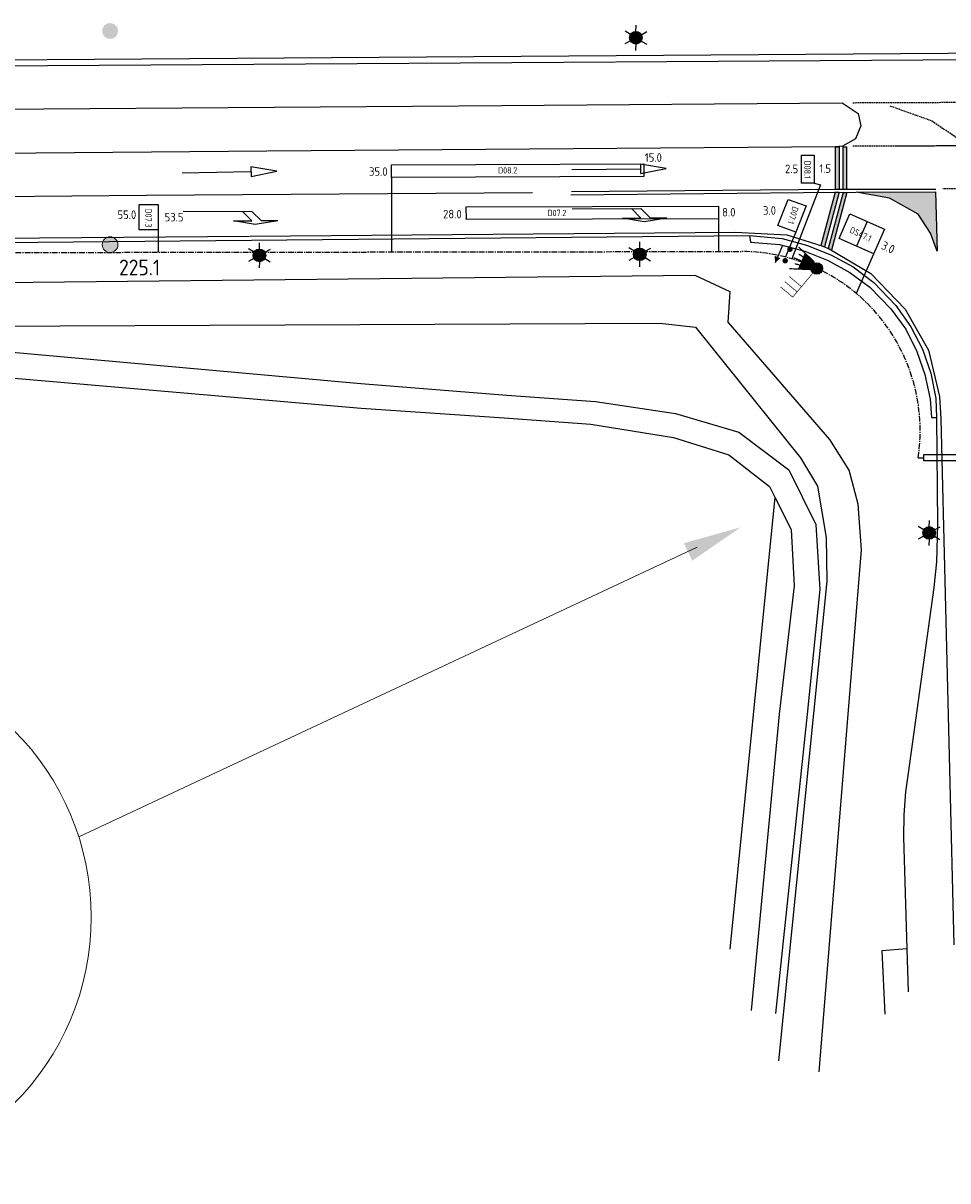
# Model space of a CAD drawing. Extents: x -244 to 1570, y 362 to 1124.
# Tile 3 of 10: x 442 to 589, y 614 to 797. Entities that reach past the tile are written whole.
import ezdxf
from ezdxf.enums import TextEntityAlignment as Align

# ---------------------------------------------------------------- set-up
doc = ezdxf.new("R2010")
doc.units = 0
doc.header["$LTSCALE"] = 0.09
doc.header["$MEASUREMENT"] = 0
for name, pattern in [('VRI', [16, 10, -2, 2, -2]), ('W41BN$0$BLOKMARK', [1000.1, 1000, -0.1]), ('W41BN$0$PUNTSTUK', [1000.1, 1000, -0.1]), ('W41BN$0$VERDRIJFVL', [1000.1, 1000, -0.1]), ('W41BN$0$VERFLIJN', [1000.1, 1000, -0.1]), ('W41BN$0$VERFSTIP', [4, 3, -1])]:
    doc.linetypes.add(name, pattern=pattern)
doc.layers.get('0').update_dxf_attribs({"linetype": 'CONTINUOUS'})
doc.layers.add('as-bs-kilometr', color=7, linetype='CONTINUOUS', lineweight=18)
doc.layers.add('VRI-MEUBILAIR', color=7, linetype='CONTINUOUS', lineweight=18)
for name, color, linetype in [('kl-bs-vrikabel', 30, 'VRI'), ('kl-bs-vrilus', 34, 'CONTINUOUS'), ('kl-bs-vrimeubilair', 34, 'CONTINUOUS'), ('kl-bs-vrimntlbuis', 34, 'CONTINUOUS'), ('VRI-VLOERSCHILDERING', 7, 'CONTINUOUS')]:
    doc.layers.add(name, color=color, linetype=linetype)
doc.styles.add('ISO25', font='ISO.shx', dxfattribs={"height": 2})

# ---------------------------------------------------------------- blocks, each defined once
blk = doc.blocks.new('DUBBELROOD')
h = blk.add_hatch(color=256)
edge = h.paths.add_edge_path()
edge.add_arc((-0.402, -0.341), 0.216, 0, 360)
h = blk.add_hatch(color=256)
edge = h.paths.add_edge_path()
edge.add_arc((-0.402, -1.328), 0.216, 0, 360)
blk = doc.blocks.new('300')
at = {"flags": 128}
blk.add_lwpolyline([(0, 0, 0.75, 1.5, 0), (0, -1, 1.5, 1.5, 0)], format="xyseb", dxfattribs=at)
at = {"const_width": 0.1, "flags": 128}
for points in [[(-0.691, -0.982), (-0.939, -1.64)], [(-0.351, -1.002), (-0.419, -1.393)], [(0, -1), (0, -1.657)], [(0.352, -1.002), (0.406, -1.4)], [(0.69, -0.983), (0.938, -1.64)]]:
    blk.add_lwpolyline(points, dxfattribs=at)
blk = doc.blocks.new('lus2x1(1)')
at = {"layer": 'kl-bs-vrilus'}
for p, q in [((911.183, 171.937, 319.394), (912.176, 171.94, 319.394)), ((911.183, 169.73, 319.394), (911.183, 171.937, 319.394)), ((912.176, 171.94, 319.394), (912.176, 169.731, 319.394)), ((912.176, 169.731, 319.394), (911.183, 169.73, 319.394))]:
    blk.add_line(p, q, dxfattribs=at)
blk = doc.blocks.new('onderlicht')
at = {"const_width": 0.03}
for points in [[(0, 0), (0, 1.415), (0.7, 1.415)], [(0, 1.115), (0.7, 1.115)], [(0, 0.815), (0.7, 0.815)]]:
    blk.add_lwpolyline(points, dxfattribs=at)
blk = doc.blocks.new('OV-MAST')
at = {"linetype": 'Continuous'}
blk.add_hatch(color=1, dxfattribs=at).paths.add_polyline_path([(897.09, 428.632, 1), (898.09, 428.632, 1)])
at = {"color": 1, "linetype": 'Continuous'}
for p, q in [((897.59, 429.132, 20.223), (897.59, 429.632, 20.223)), ((897.157, 428.882, 20.223), (896.724, 429.132, 20.223)), ((898.023, 428.882, 20.223), (898.456, 429.132, 20.223)), ((897.157, 428.382, 20.223), (896.724, 428.132, 20.223)), ((897.59, 428.132, 20.223), (897.59, 427.632, 20.223)), ((898.023, 428.382, 20.223), (898.456, 428.132, 20.223))]:
    blk.add_line(p, q, dxfattribs=at)
blk.add_circle((897.59, 428.632, 20.223), 0.5, dxfattribs=at)
blk = doc.blocks.new('W41BN$0$PIJLR', base_point=(0, 0, -0.1))
at = {"color": 0}
for p, q in [((0, 0), (5.45, 0)), ((5.45, -0.75), (4.7, 0)), ((6.2, -0.75), (5.45, 0)), ((4, -0.75), (5.45, -0.75)), ((5.7, -1.05), (4, -0.75)), ((7.5, -0.75), (5.7, -1.05)), ((7.5, -0.75), (6.2, -0.75))]:
    blk.add_line(p, q, dxfattribs=at)
blk = doc.blocks.new('W41BN$0$PIJL', base_point=(0, 0, -0.1))
at = {"color": 0}
for p, q in [((0, 0), (5.45, 0)), ((7.5, 0), (5.45, 0.375)), ((5.45, 0.375), (5.45, -0.375)), ((5.45, -0.375), (7.5, 0))]:
    blk.add_line(p, q, dxfattribs=at)
blk = doc.blocks.new('PUNT125')
at = {"color": 0}
blk.add_circle((0, 0), 0.625, dxfattribs=at)
blk = doc.blocks.new('ONDERGROND')
blk.add_hatch(color=253).paths.add_polyline_path([(169.32, 71.01), (171.32, 67.99), (172.33, 65.18), (172.1, 74.57), (159.49, 74.51), (164.81, 73.57)])
at = {"layer": 'as-bs-kilometr'}
for points in [[(39.98, 100.08, 1), (42.48, 100.08, 1)], [(39.98, 66.2, 1), (42.48, 66.2, 1)]]:
    blk.add_hatch(color=256, dxfattribs=at).paths.add_polyline_path(points)
at = {"color": 253}
for points in [[(-219.66, 93.38, -279.44), (-71.81, 94.75, -279.42), (31.26, 95.56, -279.47), (189.12, 96.66, -279.5), (334.39, 97.29, -279.47), (543.88, 97.08, -279.52), (626.49, 96.73, -279.56)], [(-219.66, 77.67, -279.44), (-122.06, 75.26, -279.51), (-109.13, 74.74, -279.55), (-98.36, 74.02, -279.59), (-42, 67.15, -279.74), (-43.01, 67.35, -279.73), (-33.75, 66.28, -279.77), (-26.64, 66.07, -279.77), (142.61, 67.63, -279.74)], [(142.61, 67.63, -279.74), (147.78, 67.19, -279.67), (151.65, 66.1, -279.69), (155.48, 64.57, -279.68), (159.06, 62.65, -279.69), (162.3, 60.2, -279.68), (165.82, 56.57, -279.7), (168.19, 53.16, -279.68), (170.03, 49.61, -279.69), (171.34, 45.81, -279.69), (172.13, 41.8, -279.7), (172.27, 38.78, -279.6)], [(142.61, 67.63, -279.74), (142.78, 66.61, -279.57), (147.34, 66.21, -279.55), (151.37, 65.18, -279.56), (155.07, 63.66, -279.55), (158.5, 61.76, -279.56), (161.65, 59.46, -279.55), (164.98, 56.01, -279.58), (167.39, 52.81, -279.56), (169.12, 49.24, -279.57), (170.41, 45.58, -279.58), (171.23, 41.71, -279.59), (171.43, 38.76, -279.64), (172.27, 38.78, -279.6)], [(153.62, -64.98, -279.54), (160.35, 17.82, -279.84), (159.81, 25.05, -279.75), (158.41, 30.45, -279.63), (155.35, 35.28, -279.9), (139.24, 53.89, -280.31), (139.51, 58.72, -280.09), (133.99, 61.29, -280.27), (-26.04, 59.61, -280.39), (-56.5, 64.31, -280.01), (-118.35, 63.41, -280.37), (-219.66, 62.85, -280.26)], [(-219.66, 53.68, -279.91), (-119.19, 57.22, -280.82), (-57.24, 57.85, -280.89), (-46.2, 57.14, -280.79), (-34.93, 53.92, -280.69), (-26.26, 53.05, -280.99), (128.41, 53.75, -280.68), (134.06, 53.11, -280.71), (150.7, 32.38, -280.22), (153.4, 27.9, -280.13), (154.73, 19.73, -280.09), (154.85, 12.82, -280.03), (147.21, -63.27, -279.68)], [(5.08, 50.98, -281.04), (80.96, 44.2, -281.01), (104.15, 42.3, -281.11), (118.21, 41.33, -280.92), (130.87, 39.4, -280.86), (140.89, 36.45, -280.75), (148.82, 30.48, -280.51), (153.12, 21.81, -280.14), (153.73, 11.5, -280.09), (151.72, -8.25, -280.07), (146.7, -55.74, -279.78)], [(4.63, 46.86, -281), (81.01, 40.26, -280.94), (103.7, 38.75, -280.97), (117.45, 37.75, -280.93), (130.55, 35.6, -281.04), (139.31, 32.86, -280.86), (145.76, 27.83, -280.71), (146.6, 26.17, -280.68), (149.21, 21, -280.39), (149.66, 12.08, -280.27), (147.28, -8.26, -280.26), (142.88, -55.28, -279.95)], [(172.27, 38.78, -279.6), (172.38, 21.85, -279.56), (172.27, 15.87, -279.54), (171.84, 11.83, -279.51), (167.77, -17.63, -279.59), (167.34, -20.57, -279.6), (167.09, -24.23, -279.57), (167, -27.75, -279.57), (167.53, -45.49, -279.51), (167.76, -52.3, -279.51)], [(146.6, 26.17, -280.68), (139.49, -45.56, -280.13)], [(167.53, -45.49, -279.51), (163.59, -45.82, -279.43), (164.06, -55.87, -279.43)]]:
    blk.add_polyline3d(points, dxfattribs=at)
at = {"color": 253, "linetype": 'W41BN$0$VERFLIJN'}
for points in [[(-219.66, 92.56, -279.39), (-71.91, 93.84, -279.4), (31.31, 94.62, -279.45), (189.25, 95.63, -279.47), (334.46, 96.16, -279.44), (543.91, 96.22, -279.51), (626.6, 95.85, -279.56)], [(-219.66, 78.83, -279.4), (-121.93, 76, -279.49), (-105.75, 75.25, -279.54), (-98.33, 74.55, -279.58), (-41.92, 68.04, -279.73), (-32.94, 67.07, -279.74), (-26.68, 66.81, -279.75), (140.37, 68.19, -279.75), (148.52, 67.76, -279.74), (154.21, 65.97, -279.75), (155.25, 65.51, -279.75), (161.82, 61.6, -279.72), (167.29, 55.98, -279.73), (170.97, 49.48, -279.73), (172.7, 42.13, -279.77), (172.92, 38.57, -279.8), (175.01, -44.87, -279.63)], [(114.27, 74.11, -279.64), (156.44, 74.51, -279.58), (157.57, 74.49, -279.57), (159.49, 74.51, -279.57)], [(114.39, 74.62, -279.62), (156.35, 74.98, -279.56), (157.57, 75, -279.56), (172.16, 75, -279.54)]]:
    blk.add_polyline3d(points, dxfattribs=at)
at = {"color": 253, "linetype": 'W41BN$0$VERDRIJFVL'}
blk.add_polyline3d([(-219.66, 85.65, -279.25), (-83.63, 86.91, -279.28), (157.31, 88.68, -279.29), (159.81, 87.01, -279.33), (160.24, 85.02, -279.37), (159.42, 82.98, -279.42), (157.35, 81.8, -279.44), (156.18, 81.72, -279.44), (-19.87, 80.32, -279.5), (-75.45, 81.06, -279.44), (-125.79, 82.9, -279.34), (-219.66, 85.63, -279.25)], dxfattribs=at)
at = {"color": 253, "linetype": 'W41BN$0$VERFSTIP'}
for points in [[(158.99, 88.71, -279.29), (208.77, 88.91, -279.32)], [(188.27, 54.37, -279.59), (187.58, 64.49, -279.58), (186.39, 68.66, -279.56), (183.34, 75.13, -279.51), (177.28, 81.91, -279.46), (171.44, 85.82, -279.36), (164.83, 88.19, -279.3)], [(159, 81.85, -279.45), (177.28, 81.91, -279.46), (208.87, 82.04, -279.48)], [(183.34, 75.13, -279.51), (173.26, 75.05, -279.53)]]:
    blk.add_polyline3d(points, dxfattribs=at)
at = {"color": 253, "linetype": 'W41BN$0$BLOKMARK'}
blk.add_polyline3d([(-85.24, 74.29, -279.54), (-60.39, 73.66, -279.57), (-37.25, 73.38, -279.62), (46.93, 74.03, -279.62), (108.18, 74.44, -279.62)], dxfattribs=at)
at = {"color": 253, "linetype": 'W41BN$0$PUNTSTUK'}
blk.add_polyline3d([(159.49, 74.51, -279.57), (172.1, 74.57, -279.54), (172.33, 65.18, -279.62), (171.32, 67.99, -279.6), (169.32, 71.01, -279.58), (164.81, 73.57, -279.57), (159.49, 74.51, -279.57)], close=True, dxfattribs=at)
at = {"color": 253, "zscale": 2}
for name, p, xscale, yscale, rotation in [('OV-MAST', (-1682.4, -733.1, -320.07), 2.000000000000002, 1.999999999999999, 359.1995546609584), ('W41BN$0$PIJL', (114.41, 78.12, -279.56), 1.99999999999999, 2, 0.5071875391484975), ('W41BN$0$PIJL', (52.66, 77.57, -277.6), 2.000000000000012, 2, 1.062842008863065), ('W41BN$0$PIJLR', (114.48, 71.9, -279.67), 1.999999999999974, 1.999999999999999, 0.06669758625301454), ('W41BN$0$PIJLR', (52.81, 71.48, -279.67), 1.999999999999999, 2, 359.9735919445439), ('OV-MAST', (-1742.07, -767.61, -320.08), 2.000000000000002, 1.999999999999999, 359.1995546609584), ('OV-MAST', (-1681.78, -767.44, -320.09), 2.000000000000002, 1.999999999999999, 359.1995546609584), ('OV-MAST', (-1635.9, -811.63, -319.85), 2.000000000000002, 1.999999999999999, 359.1995546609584)]:
    blk.add_blockref(name, p, dxfattribs=dict(at, xscale=xscale, yscale=yscale, rotation=rotation))
at = {"layer": 'as-bs-kilometr', "xscale": 2, "yscale": 2, "zscale": 2}
blk.add_blockref('PUNT125', (41.23, 66.2, 997.26), dxfattribs=at)
at = {"layer": 'as-bs-kilometr', "style": 'ISO25'}
blk.add_text('225.1', height=2.5, dxfattribs=at).set_placement((42.66, 60.58, 957.98), align=Align.BOTTOM_LEFT)

msp = doc.modelspace()

# ---------------------------------------------------------------- hatches: boundary and pattern name
at = {"layer": 'kl-bs-vrimeubilair'}
h = msp.add_hatch(color=256, dxfattribs=at)
edge = h.paths.add_edge_path()
edge.add_arc((568.12, 758.48), 0.905, 0, 360)
at = {"layer": 'VRI-VLOERSCHILDERING'}
for points in [[(571.02, 771.02), (571.62, 771.02), (571.62, 777.76), (571.02, 777.76)], [(572.22, 771.02), (572.82, 771.02), (572.82, 777.76), (572.22, 777.76)], [(571.02, 770.54), (568.76, 762.09), (569.32, 761.88), (571.64, 770.54)], [(572.26, 770.53), (572.88, 770.53), (570.42, 761.34), (569.88, 761.63)]]:
    msp.add_hatch(color=256, dxfattribs=at).paths.add_polyline_path(points)

# ---------------------------------------------------------------- linework, layer by layer
at = {"layer": 'kl-bs-vrikabel'}
for p, q in [((380.61, 760.91, -279.44), (556.24, 761.15, -279.44)), ((584.17, 728.43, 998.15), (585.09, 728.43, 998.15))]:
    msp.add_line(p, q, dxfattribs=at)
msp.add_arc((556.09, 732.75, -279.44), 28.4, 351.2545, 89.7097, dxfattribs=at)
at = {"layer": 'kl-bs-vrilus'}
for p, q in [((500.67, 772.89, -279.44), (500.68, 761.08, -279.44)), ((568.67, 771.71, -279.44), (564.16, 760, -279.44)), ((567.66, 772, -279.44), (568.67, 771.71, -279.44)), ((561.93, 765.28, -279.44), (563.57, 769.38, -279.44)), ((563.57, 769.38, -279.44), (566.4, 768.39, -279.44)), ((566.4, 768.39, -279.44), (564.77, 764.22, -279.44)), ((552.54, 766.35, -279.44), (552.54, 761.15, -279.44)), ((571.64, 763.22, -279.44), (573.36, 767.11, -279.44)), ((573.36, 767.11, -279.44), (578.84, 764.68, -279.44)), ((564.77, 764.22, -279.44), (561.93, 765.28, -279.44)), ((564.77, 764.22, -279.44), (563.11, 760.29, -279.44)), ((578.84, 764.68, -279.44), (574.35, 754.51, -279.44)), ((577.12, 760.79, -279.44), (571.64, 763.22, -279.44))]:
    msp.add_line(p, q, dxfattribs=at)
for points in [[(500.66, 774.89), (540.66, 775.03), (540.67, 773.03), (500.67, 772.89)], [(460.68, 768.6), (463.68, 768.61), (463.69, 764.6), (460.69, 764.59)], [(512.53, 768.21), (552.53, 768.35), (552.54, 766.35), (512.54, 766.21)]]:
    msp.add_lwpolyline(points, close=True, dxfattribs=at)
for points in [[(576.1, 765.89), (574.38, 762)], [(463.69, 764.6), (463.7, 761.03)]]:
    msp.add_lwpolyline(points, dxfattribs=at)
at = {"layer": 'kl-bs-vrimeubilair'}
msp.add_line((562.65, 762.12, -1557.01), (561.48, 759.35, -1557.01), dxfattribs=at)
at = {"layer": 'kl-bs-vrimeubilair', "elevation": -1557.01, "flags": 128}
msp.add_lwpolyline([(561.48, 759.35, 0, 1, 0), (561.87, 760.28, 1, 1, 0)], format="xyseb", dxfattribs=at)
at = {"layer": 'kl-bs-vrimeubilair'}
msp.add_circle((568.1, 758.45, -279.44), 0.905, dxfattribs=at)
at = {"layer": 'kl-bs-vrimntlbuis'}
msp.add_lwpolyline([(585.09, 727.94), (585.09, 728.95), (597.3, 728.94), (597.3, 727.94)], close=True, dxfattribs=at)
at = {"layer": 'VRI-MEUBILAIR'}
msp.add_line((549.13, 714.24, -918.26), (451.1, 668.34, -918.26), dxfattribs=at)
msp.add_circle((411.25, 655.59, -918.26), 41.83, dxfattribs=at)
msp.add_solid([(547.04, 714.89, -918.26), (548.35, 712.11, -918.26), (556.04, 717.41, -918.26)], dxfattribs=at)
at = {"layer": 'VRI-VLOERSCHILDERING'}
for p, q in [((571.02, 777.76, -279.44), (571.02, 771.02, -279.44)), ((571.02, 777.76, -279.44), (571.62, 777.76, -279.44)), ((571.62, 777.76, -279.44), (571.62, 771.02, -279.44)), ((572.22, 777.76, -279.44), (572.22, 771.02, -279.44)), ((572.22, 777.76, -279.44), (572.82, 777.76, -279.44)), ((572.82, 777.76, -279.44), (572.82, 771.02, -279.44)), ((571.02, 770.54, -279.44), (568.76, 762.09, -894.77)), ((571.64, 770.54, -268.55), (569.32, 761.88, -899.05)), ((572.26, 770.53, -257.8), (569.88, 761.63, -905.73)), ((572.88, 770.53, -246.27), (570.42, 761.34, -915.77)), ((571.02, 770.54, -279.44), (571.64, 770.54, -268.55)), ((572.26, 770.53, -257.8), (572.88, 770.53, -246.27)), ((568.76, 762.09, -894.77), (569.32, 761.88, -899.05)), ((569.88, 761.63, -905.73), (570.42, 761.34, -915.77))]:
    msp.add_line(p, q, dxfattribs=at)

# ---------------------------------------------------------------- block references
msp.add_blockref('ONDERGROND', (414.83, 696.04))
at = {"layer": 'kl-bs-vrilus', "xscale": 2, "yscale": 2, "zscale": 2}
msp.add_blockref('lus2x1(1)', (-1256.69, 432.54, -918.23), dxfattribs=at)
at = {"layer": 'kl-bs-vrimeubilair'}
for name, p, xscale, yscale, zscale, rotation in [('DUBBELROOD', (562.08, 759.37, -1557.01), 2, 2, 2, 157.0757582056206), ('300', (567.49, 758.87, -918.23), 2, 2, 2, 247.0595891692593), ('onderlicht', (567.55, 757.81, 359.35), 3.592293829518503, 3.592293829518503, 3.592293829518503, 139.9653779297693)]:
    msp.add_blockref(name, p, dxfattribs=dict(at, xscale=xscale, yscale=yscale, zscale=zscale, rotation=rotation))

# ---------------------------------------------------------------- texts
at = {"layer": 'kl-bs-vrilus', "style": 'ISO25'}
for s, height, p in [('15.0', 1.36, (540.84, 775.38, -279.43)), ('2.5', 1.36, (563.07, 773.57, -279.43)), ('1.5', 1.36, (568.49, 773.62, -279.43)), ('35.0', 1.36, (497.11, 773.15, -279.43)), ('D08.2', 1, (517.58, 773.52, -279.43)), ('55.0', 1.36, (457.23, 766.3, -279.43)), ('28.0', 1.36, (508.85, 766.4, -279.43)), ('D07.2', 1, (525.41, 766.76, -279.43)), ('8.0', 1.36, (553.09, 766.7, -279.43)), ('3.0', 1.36, (559.57, 766.98, -279.43)), ('53.5', 1.36, (464.71, 765.91, -279.43))]:
    msp.add_text(s, height=height, dxfattribs=at).set_placement(p)
for s, height, rotation, p in [('D08.1', 1, 270, (566.13, 775.56, -279.43)), ('D07.3', 1, 270, (461.66, 767.96, -279.43)), ('D07.1', 1, 252.4732, (564.28, 768.38, -279.43)), ('DS47.1', 1, 335, (573.2, 764.2, -279.43)), ('3.0', 1.36, 335, (578.19, 761.62, -279.46))]:
    msp.add_text(s, height=height, rotation=rotation, dxfattribs=at).set_placement(p)

doc.saveas('drawing.dxf')
